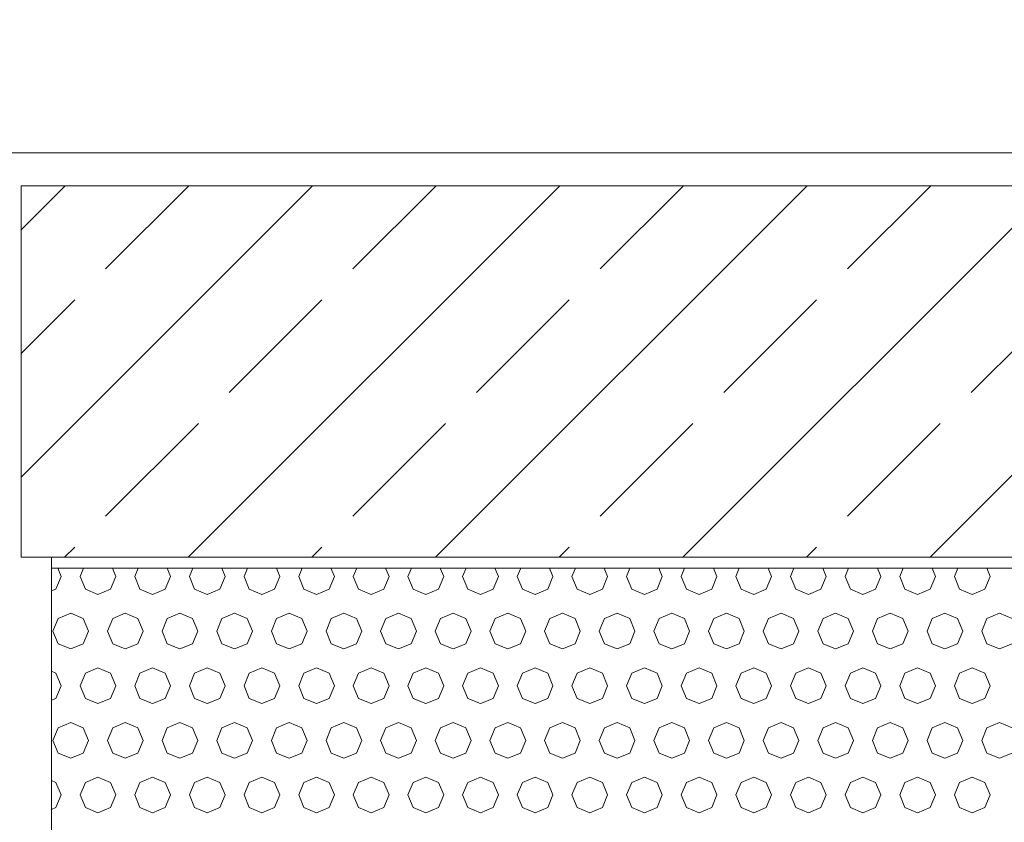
# Model space of a CAD drawing. Header units: millimetres. Extents: x 52659 to 1698020, y -10054 to 104697.
# Tile 228 of 256: x 209513 to 210414, y 10765 to 11500. Entities that reach past the tile are written whole.
import ezdxf

# ---------------------------------------------------------------- set-up
doc = ezdxf.new("R2010")
doc.units = ezdxf.units.MM
doc.header["$MEASUREMENT"] = 0
for name, color, linetype in [('02-04 BRISES SOLEIL FONCEES', 7, 'Continuous'), ('02-04 CASSETTES FONCEES', 7, 'Continuous'), ('02-04 Mur.Construction', 7, 'Continuous'), ('05-02 Cotation 200ème 100ème.Cotations', 7, 'Continuous'), ('Fenêtres ARCHICAD', 7, 'Continuous')]:
    doc.layers.add(name, color=color, linetype=linetype)
doc.styles.add('STYLE_GENERE_3', font='ARIALN.TTF')
doc.dimstyles.new('STYLE_GENERE__1', dxfattribs={"dimtxt": 200, "dimasz": 95, "dimexe": 0.18, "dimexo": 100, "dimgap": 0, "dimtad": 0, "dimlfac": 0.001, "dimzin": 0, "dimdsep": 46, "dimtxsty": 'STYLE_GENERE_3', "dimblk": 'ARROWHEAD_6', "dimblk1": 'ARROWHEAD_6', "dimblk2": 'ARROWHEAD_6', "dimcen": 0.09, "dimclrd": 7, "dimclre": 7, "dimclrt": 7, "dimazin": 0, "dimtfac": 1, "dimtdec": 4, "dimtmove": 2, "dimatfit": 3, "dimfxl": 1, "dimtolj": 1, "dimtzin": 0, "dimarcsym": 0})
doc.dimstyles.new('STYLE_GENERE__2', dxfattribs={"dimtxt": 200, "dimasz": 95, "dimexe": 0.18, "dimexo": 100, "dimgap": 0, "dimtad": 0, "dimlfac": 0.001, "dimzin": 0, "dimdsep": 46, "dimtxsty": 'STYLE_GENERE_3', "dimblk": 'ARROWHEAD_6', "dimblk1": 'ARROWHEAD_6', "dimblk2": 'ARROWHEAD_6', "dimcen": 0.09, "dimclrd": 7, "dimclre": 7, "dimclrt": 7, "dimazin": 0, "dimtfac": 1, "dimtdec": 4, "dimtmove": 0, "dimatfit": 3, "dimfxl": 1, "dimtolj": 1, "dimtzin": 0, "dimarcsym": 0})

# ---------------------------------------------------------------- blocks, each defined once
blk = doc.blocks.new('Élément de coupe_195_1', base_point=(131932.67, 5158.07))
at = {"layer": 'Fenêtres ARCHICAD', "color": 7, "linetype": 'Continuous', "lineweight": 9}
blk.add_line((209542.68, 9758.07), (209542.68, 11008.07), dxfattribs=at)
blk = doc.blocks.new('Élément de coupe_235_1', base_point=(131932.67, 5158.07))
at = {"layer": '02-04 Mur.Construction', "color": 7, "linetype": 'Continuous', "lineweight": 9}
blk.add_line((220579, 11378.07), (162692.67, 11378.07), dxfattribs=at)
blk = doc.blocks.new('*X358', base_point=(131932.67, 5158.07))
at = {"layer": '02-04 BRISES SOLEIL FONCEES', "color": 7, "linetype": 'Continuous', "lineweight": 5}
for p, q in [((209551.45, 10990.46), (209548.3, 10998.07)), ((209571.9, 10998.07), (209568.75, 10990.46)), ((209601.45, 10990.46), (209598.3, 10998.07)), ((209621.9, 10998.07), (209618.75, 10990.46)), ((209651.45, 10990.46), (209648.3, 10998.07)), ((209671.9, 10998.07), (209668.75, 10990.46)), ((209701.45, 10990.46), (209698.3, 10998.07)), ((209721.9, 10998.07), (209718.75, 10990.46)), ((209751.45, 10990.46), (209748.3, 10998.07)), ((209771.9, 10998.07), (209768.75, 10990.46)), ((209801.45, 10990.46), (209798.3, 10998.07)), ((209821.9, 10998.07), (209818.75, 10990.46)), ((209851.45, 10990.46), (209848.3, 10998.07)), ((209871.9, 10998.07), (209868.75, 10990.46)), ((209901.45, 10990.46), (209898.3, 10998.07)), ((209921.9, 10998.07), (209918.75, 10990.46)), ((209951.45, 10990.46), (209948.3, 10998.07)), ((209971.9, 10998.07), (209968.75, 10990.46)), ((210001.45, 10990.46), (209998.3, 10998.07)), ((210021.9, 10998.07), (210018.75, 10990.46)), ((210051.45, 10990.46), (210048.3, 10998.07)), ((210071.9, 10998.07), (210068.75, 10990.46)), ((210101.45, 10990.46), (210098.3, 10998.07)), ((210121.9, 10998.07), (210118.75, 10990.46)), ((210151.45, 10990.46), (210148.3, 10998.07)), ((210171.9, 10998.07), (210168.75, 10990.46)), ((210201.45, 10990.46), (210198.3, 10998.07)), ((210221.9, 10998.07), (210218.75, 10990.46)), ((210251.45, 10990.46), (210248.3, 10998.07)), ((210271.9, 10998.07), (210268.75, 10990.46)), ((210301.45, 10990.46), (210298.3, 10998.07)), ((210321.9, 10998.07), (210318.75, 10990.46)), ((210351.45, 10990.46), (210348.3, 10998.07)), ((210371.9, 10998.07), (210368.75, 10990.46)), ((210401.45, 10990.46), (210398.3, 10998.07)), ((209546.66, 10978.89), (209551.45, 10990.46)), ((209568.75, 10990.46), (209573.54, 10978.89)), ((209596.66, 10978.89), (209601.45, 10990.46)), ((209618.75, 10990.46), (209623.54, 10978.89)), ((209646.66, 10978.89), (209651.45, 10990.46)), ((209668.75, 10990.46), (209673.54, 10978.89)), ((209696.66, 10978.89), (209701.45, 10990.46)), ((209718.75, 10990.46), (209723.54, 10978.89)), ((209746.66, 10978.89), (209751.45, 10990.46)), ((209768.75, 10990.46), (209773.54, 10978.89)), ((209796.66, 10978.89), (209801.45, 10990.46)), ((209818.75, 10990.46), (209823.54, 10978.89)), ((209846.66, 10978.89), (209851.45, 10990.46)), ((209868.75, 10990.46), (209873.54, 10978.89)), ((209896.66, 10978.89), (209901.45, 10990.46)), ((209918.75, 10990.46), (209923.54, 10978.89)), ((209946.66, 10978.89), (209951.45, 10990.46)), ((209968.75, 10990.46), (209973.54, 10978.89)), ((209996.66, 10978.89), (210001.45, 10990.46)), ((210018.75, 10990.46), (210023.54, 10978.89)), ((210046.66, 10978.89), (210051.45, 10990.46)), ((210068.75, 10990.46), (210073.54, 10978.89)), ((210096.66, 10978.89), (210101.45, 10990.46)), ((210118.75, 10990.46), (210123.54, 10978.89)), ((210146.66, 10978.89), (210151.45, 10990.46)), ((210168.75, 10990.46), (210173.54, 10978.89)), ((210196.66, 10978.89), (210201.45, 10990.46)), ((210218.75, 10990.46), (210223.54, 10978.89)), ((210246.66, 10978.89), (210251.45, 10990.46)), ((210268.75, 10990.46), (210273.54, 10978.89)), ((210296.66, 10978.89), (210301.45, 10990.46)), ((210318.75, 10990.46), (210323.54, 10978.89)), ((210346.66, 10978.89), (210351.45, 10990.46)), ((210368.75, 10990.46), (210373.54, 10978.89)), ((210396.66, 10978.89), (210401.45, 10990.46)), ((209542.68, 10977.24), (209546.66, 10978.89)), ((209573.54, 10978.89), (209585.1, 10974.1)), ((209585.1, 10974.1), (209596.66, 10978.89)), ((209623.54, 10978.89), (209635.1, 10974.1)), ((209635.1, 10974.1), (209646.66, 10978.89)), ((209673.54, 10978.89), (209685.1, 10974.1)), ((209685.1, 10974.1), (209696.66, 10978.89)), ((209723.54, 10978.89), (209735.1, 10974.1)), ((209735.1, 10974.1), (209746.66, 10978.89)), ((209773.54, 10978.89), (209785.1, 10974.1)), ((209785.1, 10974.1), (209796.66, 10978.89)), ((209823.54, 10978.89), (209835.1, 10974.1)), ((209835.1, 10974.1), (209846.66, 10978.89)), ((209873.54, 10978.89), (209885.1, 10974.1)), ((209885.1, 10974.1), (209896.66, 10978.89)), ((209923.54, 10978.89), (209935.1, 10974.1)), ((209935.1, 10974.1), (209946.66, 10978.89)), ((209973.54, 10978.89), (209985.1, 10974.1)), ((209985.1, 10974.1), (209996.66, 10978.89)), ((210023.54, 10978.89), (210035.1, 10974.1)), ((210035.1, 10974.1), (210046.66, 10978.89)), ((210073.54, 10978.89), (210085.1, 10974.1)), ((210085.1, 10974.1), (210096.66, 10978.89)), ((210123.54, 10978.89), (210135.1, 10974.1)), ((210135.1, 10974.1), (210146.66, 10978.89)), ((210173.54, 10978.89), (210185.1, 10974.1)), ((210185.1, 10974.1), (210196.66, 10978.89)), ((210223.54, 10978.89), (210235.1, 10974.1)), ((210235.1, 10974.1), (210246.66, 10978.89)), ((210273.54, 10978.89), (210285.1, 10974.1)), ((210285.1, 10974.1), (210296.66, 10978.89)), ((210323.54, 10978.89), (210335.1, 10974.1)), ((210335.1, 10974.1), (210346.66, 10978.89)), ((210373.54, 10978.89), (210385.1, 10974.1)), ((210385.1, 10974.1), (210396.66, 10978.89)), ((209560.1, 10956.81), (209548.54, 10952.02)), ((209571.66, 10952.02), (209560.1, 10956.81)), ((209610.1, 10956.81), (209598.54, 10952.02)), ((209621.66, 10952.02), (209610.1, 10956.81)), ((209660.1, 10956.81), (209648.54, 10952.02)), ((209671.66, 10952.02), (209660.1, 10956.81)), ((209710.1, 10956.81), (209698.54, 10952.02)), ((209721.66, 10952.02), (209710.1, 10956.81)), ((209760.1, 10956.81), (209748.54, 10952.02)), ((209771.66, 10952.02), (209760.1, 10956.81)), ((209810.1, 10956.81), (209798.54, 10952.02)), ((209821.66, 10952.02), (209810.1, 10956.81)), ((209860.1, 10956.81), (209848.54, 10952.02)), ((209871.66, 10952.02), (209860.1, 10956.81)), ((209910.1, 10956.81), (209898.54, 10952.02)), ((209921.66, 10952.02), (209910.1, 10956.81)), ((209960.1, 10956.81), (209948.54, 10952.02)), ((209971.66, 10952.02), (209960.1, 10956.81)), ((210010.1, 10956.81), (209998.54, 10952.02)), ((210021.66, 10952.02), (210010.1, 10956.81)), ((210060.1, 10956.81), (210048.54, 10952.02)), ((210071.66, 10952.02), (210060.1, 10956.81)), ((210110.1, 10956.81), (210098.54, 10952.02)), ((210121.66, 10952.02), (210110.1, 10956.81)), ((210160.1, 10956.81), (210148.54, 10952.02)), ((210171.66, 10952.02), (210160.1, 10956.81)), ((210210.1, 10956.81), (210198.54, 10952.02)), ((210221.66, 10952.02), (210210.1, 10956.81)), ((210260.1, 10956.81), (210248.54, 10952.02)), ((210271.66, 10952.02), (210260.1, 10956.81)), ((210310.1, 10956.81), (210298.54, 10952.02)), ((210321.66, 10952.02), (210310.1, 10956.81)), ((210360.1, 10956.81), (210348.54, 10952.02)), ((210371.66, 10952.02), (210360.1, 10956.81)), ((210410.1, 10956.81), (210398.54, 10952.02)), ((210421.66, 10952.02), (210410.1, 10956.81)), ((209548.54, 10952.02), (209543.75, 10940.46)), ((209576.45, 10940.46), (209571.66, 10952.02)), ((209598.54, 10952.02), (209593.75, 10940.46)), ((209626.45, 10940.46), (209621.66, 10952.02)), ((209648.54, 10952.02), (209643.75, 10940.46)), ((209676.45, 10940.46), (209671.66, 10952.02)), ((209698.54, 10952.02), (209693.75, 10940.46)), ((209726.45, 10940.46), (209721.66, 10952.02)), ((209748.54, 10952.02), (209743.75, 10940.46)), ((209776.45, 10940.46), (209771.66, 10952.02)), ((209798.54, 10952.02), (209793.75, 10940.46)), ((209826.45, 10940.46), (209821.66, 10952.02)), ((209848.54, 10952.02), (209843.75, 10940.46)), ((209876.45, 10940.46), (209871.66, 10952.02)), ((209898.54, 10952.02), (209893.75, 10940.46)), ((209926.45, 10940.46), (209921.66, 10952.02)), ((209948.54, 10952.02), (209943.75, 10940.46)), ((209976.45, 10940.46), (209971.66, 10952.02)), ((209998.54, 10952.02), (209993.75, 10940.46)), ((210026.45, 10940.46), (210021.66, 10952.02)), ((210048.54, 10952.02), (210043.75, 10940.46)), ((210076.45, 10940.46), (210071.66, 10952.02)), ((210098.54, 10952.02), (210093.75, 10940.46)), ((210126.45, 10940.46), (210121.66, 10952.02)), ((210148.54, 10952.02), (210143.75, 10940.46)), ((210176.45, 10940.46), (210171.66, 10952.02)), ((210198.54, 10952.02), (210193.75, 10940.46)), ((210226.45, 10940.46), (210221.66, 10952.02)), ((210248.54, 10952.02), (210243.75, 10940.46)), ((210276.45, 10940.46), (210271.66, 10952.02)), ((210298.54, 10952.02), (210293.75, 10940.46)), ((210326.45, 10940.46), (210321.66, 10952.02)), ((210348.54, 10952.02), (210343.75, 10940.46)), ((210376.45, 10940.46), (210371.66, 10952.02)), ((210398.54, 10952.02), (210393.75, 10940.46)), ((209543.75, 10940.46), (209548.54, 10928.89)), ((209571.66, 10928.89), (209576.45, 10940.46)), ((209593.75, 10940.46), (209598.54, 10928.89)), ((209621.66, 10928.89), (209626.45, 10940.46)), ((209643.75, 10940.46), (209648.54, 10928.89)), ((209671.66, 10928.89), (209676.45, 10940.46)), ((209693.75, 10940.46), (209698.54, 10928.89)), ((209721.66, 10928.89), (209726.45, 10940.46)), ((209743.75, 10940.46), (209748.54, 10928.89)), ((209771.66, 10928.89), (209776.45, 10940.46)), ((209793.75, 10940.46), (209798.54, 10928.89)), ((209821.66, 10928.89), (209826.45, 10940.46)), ((209843.75, 10940.46), (209848.54, 10928.89)), ((209871.66, 10928.89), (209876.45, 10940.46)), ((209893.75, 10940.46), (209898.54, 10928.89)), ((209921.66, 10928.89), (209926.45, 10940.46)), ((209943.75, 10940.46), (209948.54, 10928.89)), ((209971.66, 10928.89), (209976.45, 10940.46)), ((209993.75, 10940.46), (209998.54, 10928.89)), ((210021.66, 10928.89), (210026.45, 10940.46)), ((210043.75, 10940.46), (210048.54, 10928.89)), ((210071.66, 10928.89), (210076.45, 10940.46)), ((210093.75, 10940.46), (210098.54, 10928.89)), ((210121.66, 10928.89), (210126.45, 10940.46)), ((210143.75, 10940.46), (210148.54, 10928.89)), ((210171.66, 10928.89), (210176.45, 10940.46)), ((210193.75, 10940.46), (210198.54, 10928.89)), ((210221.66, 10928.89), (210226.45, 10940.46)), ((210243.75, 10940.46), (210248.54, 10928.89)), ((210271.66, 10928.89), (210276.45, 10940.46)), ((210293.75, 10940.46), (210298.54, 10928.89)), ((210321.66, 10928.89), (210326.45, 10940.46)), ((210343.75, 10940.46), (210348.54, 10928.89)), ((210371.66, 10928.89), (210376.45, 10940.46)), ((210393.75, 10940.46), (210398.54, 10928.89)), ((209548.54, 10928.89), (209560.1, 10924.1)), ((209560.1, 10924.1), (209571.66, 10928.89)), ((209598.54, 10928.89), (209610.1, 10924.1)), ((209610.1, 10924.1), (209621.66, 10928.89)), ((209648.54, 10928.89), (209660.1, 10924.1)), ((209660.1, 10924.1), (209671.66, 10928.89)), ((209698.54, 10928.89), (209710.1, 10924.1)), ((209710.1, 10924.1), (209721.66, 10928.89)), ((209748.54, 10928.89), (209760.1, 10924.1)), ((209760.1, 10924.1), (209771.66, 10928.89)), ((209798.54, 10928.89), (209810.1, 10924.1)), ((209810.1, 10924.1), (209821.66, 10928.89)), ((209848.54, 10928.89), (209860.1, 10924.1)), ((209860.1, 10924.1), (209871.66, 10928.89)), ((209898.54, 10928.89), (209910.1, 10924.1)), ((209910.1, 10924.1), (209921.66, 10928.89)), ((209948.54, 10928.89), (209960.1, 10924.1)), ((209960.1, 10924.1), (209971.66, 10928.89)), ((209998.54, 10928.89), (210010.1, 10924.1)), ((210010.1, 10924.1), (210021.66, 10928.89)), ((210048.54, 10928.89), (210060.1, 10924.1)), ((210060.1, 10924.1), (210071.66, 10928.89)), ((210098.54, 10928.89), (210110.1, 10924.1)), ((210110.1, 10924.1), (210121.66, 10928.89)), ((210148.54, 10928.89), (210160.1, 10924.1)), ((210160.1, 10924.1), (210171.66, 10928.89)), ((210198.54, 10928.89), (210210.1, 10924.1)), ((210210.1, 10924.1), (210221.66, 10928.89)), ((210248.54, 10928.89), (210260.1, 10924.1)), ((210260.1, 10924.1), (210271.66, 10928.89)), ((210298.54, 10928.89), (210310.1, 10924.1)), ((210310.1, 10924.1), (210321.66, 10928.89)), ((210348.54, 10928.89), (210360.1, 10924.1)), ((210360.1, 10924.1), (210371.66, 10928.89)), ((210398.54, 10928.89), (210410.1, 10924.1)), ((210410.1, 10924.1), (210421.66, 10928.89)), ((209546.66, 10902.02), (209542.68, 10903.67)), ((209551.45, 10890.46), (209546.66, 10902.02)), ((209573.54, 10902.02), (209568.75, 10890.46)), ((209585.1, 10906.81), (209573.54, 10902.02)), ((209596.66, 10902.02), (209585.1, 10906.81)), ((209601.45, 10890.46), (209596.66, 10902.02)), ((209623.54, 10902.02), (209618.75, 10890.46)), ((209635.1, 10906.81), (209623.54, 10902.02)), ((209646.66, 10902.02), (209635.1, 10906.81)), ((209651.45, 10890.46), (209646.66, 10902.02)), ((209673.54, 10902.02), (209668.75, 10890.46)), ((209685.1, 10906.81), (209673.54, 10902.02)), ((209696.66, 10902.02), (209685.1, 10906.81)), ((209701.45, 10890.46), (209696.66, 10902.02)), ((209723.54, 10902.02), (209718.75, 10890.46)), ((209735.1, 10906.81), (209723.54, 10902.02)), ((209746.66, 10902.02), (209735.1, 10906.81)), ((209751.45, 10890.46), (209746.66, 10902.02)), ((209773.54, 10902.02), (209768.75, 10890.46)), ((209785.1, 10906.81), (209773.54, 10902.02)), ((209796.66, 10902.02), (209785.1, 10906.81)), ((209801.45, 10890.46), (209796.66, 10902.02)), ((209823.54, 10902.02), (209818.75, 10890.46)), ((209835.1, 10906.81), (209823.54, 10902.02)), ((209846.66, 10902.02), (209835.1, 10906.81)), ((209851.45, 10890.46), (209846.66, 10902.02)), ((209873.54, 10902.02), (209868.75, 10890.46)), ((209885.1, 10906.81), (209873.54, 10902.02)), ((209896.66, 10902.02), (209885.1, 10906.81)), ((209901.45, 10890.46), (209896.66, 10902.02)), ((209923.54, 10902.02), (209918.75, 10890.46)), ((209935.1, 10906.81), (209923.54, 10902.02)), ((209946.66, 10902.02), (209935.1, 10906.81)), ((209951.45, 10890.46), (209946.66, 10902.02)), ((209973.54, 10902.02), (209968.75, 10890.46)), ((209985.1, 10906.81), (209973.54, 10902.02)), ((209996.66, 10902.02), (209985.1, 10906.81)), ((210001.45, 10890.46), (209996.66, 10902.02)), ((210023.54, 10902.02), (210018.75, 10890.46)), ((210035.1, 10906.81), (210023.54, 10902.02)), ((210046.66, 10902.02), (210035.1, 10906.81)), ((210051.45, 10890.46), (210046.66, 10902.02)), ((210073.54, 10902.02), (210068.75, 10890.46)), ((210085.1, 10906.81), (210073.54, 10902.02)), ((210096.66, 10902.02), (210085.1, 10906.81)), ((210101.45, 10890.46), (210096.66, 10902.02)), ((210123.54, 10902.02), (210118.75, 10890.46)), ((210135.1, 10906.81), (210123.54, 10902.02)), ((210146.66, 10902.02), (210135.1, 10906.81)), ((210151.45, 10890.46), (210146.66, 10902.02)), ((210173.54, 10902.02), (210168.75, 10890.46)), ((210185.1, 10906.81), (210173.54, 10902.02)), ((210196.66, 10902.02), (210185.1, 10906.81)), ((210201.45, 10890.46), (210196.66, 10902.02)), ((210223.54, 10902.02), (210218.75, 10890.46)), ((210235.1, 10906.81), (210223.54, 10902.02)), ((210246.66, 10902.02), (210235.1, 10906.81)), ((210251.45, 10890.46), (210246.66, 10902.02)), ((210273.54, 10902.02), (210268.75, 10890.46)), ((210285.1, 10906.81), (210273.54, 10902.02)), ((210296.66, 10902.02), (210285.1, 10906.81)), ((210301.45, 10890.46), (210296.66, 10902.02)), ((210323.54, 10902.02), (210318.75, 10890.46)), ((210335.1, 10906.81), (210323.54, 10902.02)), ((210346.66, 10902.02), (210335.1, 10906.81)), ((210351.45, 10890.46), (210346.66, 10902.02)), ((210373.54, 10902.02), (210368.75, 10890.46)), ((210385.1, 10906.81), (210373.54, 10902.02)), ((210396.66, 10902.02), (210385.1, 10906.81)), ((210401.45, 10890.46), (210396.66, 10902.02)), ((209546.66, 10878.89), (209551.45, 10890.46)), ((209568.75, 10890.46), (209573.54, 10878.89)), ((209596.66, 10878.89), (209601.45, 10890.46)), ((209618.75, 10890.46), (209623.54, 10878.89)), ((209646.66, 10878.89), (209651.45, 10890.46)), ((209668.75, 10890.46), (209673.54, 10878.89)), ((209696.66, 10878.89), (209701.45, 10890.46)), ((209718.75, 10890.46), (209723.54, 10878.89)), ((209746.66, 10878.89), (209751.45, 10890.46)), ((209768.75, 10890.46), (209773.54, 10878.89)), ((209796.66, 10878.89), (209801.45, 10890.46)), ((209818.75, 10890.46), (209823.54, 10878.89)), ((209846.66, 10878.89), (209851.45, 10890.46)), ((209868.75, 10890.46), (209873.54, 10878.89)), ((209896.66, 10878.89), (209901.45, 10890.46)), ((209918.75, 10890.46), (209923.54, 10878.89)), ((209946.66, 10878.89), (209951.45, 10890.46)), ((209968.75, 10890.46), (209973.54, 10878.89)), ((209996.66, 10878.89), (210001.45, 10890.46)), ((210018.75, 10890.46), (210023.54, 10878.89)), ((210046.66, 10878.89), (210051.45, 10890.46)), ((210068.75, 10890.46), (210073.54, 10878.89)), ((210096.66, 10878.89), (210101.45, 10890.46)), ((210118.75, 10890.46), (210123.54, 10878.89)), ((210146.66, 10878.89), (210151.45, 10890.46)), ((210168.75, 10890.46), (210173.54, 10878.89)), ((210196.66, 10878.89), (210201.45, 10890.46)), ((210218.75, 10890.46), (210223.54, 10878.89)), ((210246.66, 10878.89), (210251.45, 10890.46)), ((210268.75, 10890.46), (210273.54, 10878.89)), ((210296.66, 10878.89), (210301.45, 10890.46)), ((210318.75, 10890.46), (210323.54, 10878.89)), ((210346.66, 10878.89), (210351.45, 10890.46)), ((210368.75, 10890.46), (210373.54, 10878.89)), ((210396.66, 10878.89), (210401.45, 10890.46)), ((209542.68, 10877.24), (209546.66, 10878.89)), ((209573.54, 10878.89), (209585.1, 10874.1)), ((209585.1, 10874.1), (209596.66, 10878.89)), ((209623.54, 10878.89), (209635.1, 10874.1)), ((209635.1, 10874.1), (209646.66, 10878.89)), ((209673.54, 10878.89), (209685.1, 10874.1)), ((209685.1, 10874.1), (209696.66, 10878.89)), ((209723.54, 10878.89), (209735.1, 10874.1)), ((209735.1, 10874.1), (209746.66, 10878.89)), ((209773.54, 10878.89), (209785.1, 10874.1)), ((209785.1, 10874.1), (209796.66, 10878.89)), ((209823.54, 10878.89), (209835.1, 10874.1)), ((209835.1, 10874.1), (209846.66, 10878.89)), ((209873.54, 10878.89), (209885.1, 10874.1)), ((209885.1, 10874.1), (209896.66, 10878.89)), ((209923.54, 10878.89), (209935.1, 10874.1)), ((209935.1, 10874.1), (209946.66, 10878.89)), ((209973.54, 10878.89), (209985.1, 10874.1)), ((209985.1, 10874.1), (209996.66, 10878.89)), ((210023.54, 10878.89), (210035.1, 10874.1)), ((210035.1, 10874.1), (210046.66, 10878.89)), ((210073.54, 10878.89), (210085.1, 10874.1)), ((210085.1, 10874.1), (210096.66, 10878.89)), ((210123.54, 10878.89), (210135.1, 10874.1)), ((210135.1, 10874.1), (210146.66, 10878.89)), ((210173.54, 10878.89), (210185.1, 10874.1)), ((210185.1, 10874.1), (210196.66, 10878.89)), ((210223.54, 10878.89), (210235.1, 10874.1)), ((210235.1, 10874.1), (210246.66, 10878.89)), ((210273.54, 10878.89), (210285.1, 10874.1)), ((210285.1, 10874.1), (210296.66, 10878.89)), ((210323.54, 10878.89), (210335.1, 10874.1)), ((210335.1, 10874.1), (210346.66, 10878.89)), ((210373.54, 10878.89), (210385.1, 10874.1)), ((210385.1, 10874.1), (210396.66, 10878.89)), ((209560.1, 10856.81), (209548.54, 10852.02)), ((209571.66, 10852.02), (209560.1, 10856.81)), ((209610.1, 10856.81), (209598.54, 10852.02)), ((209621.66, 10852.02), (209610.1, 10856.81)), ((209660.1, 10856.81), (209648.54, 10852.02)), ((209671.66, 10852.02), (209660.1, 10856.81)), ((209710.1, 10856.81), (209698.54, 10852.02)), ((209721.66, 10852.02), (209710.1, 10856.81)), ((209760.1, 10856.81), (209748.54, 10852.02)), ((209771.66, 10852.02), (209760.1, 10856.81)), ((209810.1, 10856.81), (209798.54, 10852.02)), ((209821.66, 10852.02), (209810.1, 10856.81)), ((209860.1, 10856.81), (209848.54, 10852.02)), ((209871.66, 10852.02), (209860.1, 10856.81)), ((209910.1, 10856.81), (209898.54, 10852.02)), ((209921.66, 10852.02), (209910.1, 10856.81)), ((209960.1, 10856.81), (209948.54, 10852.02)), ((209971.66, 10852.02), (209960.1, 10856.81)), ((210010.1, 10856.81), (209998.54, 10852.02)), ((210021.66, 10852.02), (210010.1, 10856.81)), ((210060.1, 10856.81), (210048.54, 10852.02)), ((210071.66, 10852.02), (210060.1, 10856.81)), ((210110.1, 10856.81), (210098.54, 10852.02)), ((210121.66, 10852.02), (210110.1, 10856.81)), ((210160.1, 10856.81), (210148.54, 10852.02)), ((210171.66, 10852.02), (210160.1, 10856.81)), ((210210.1, 10856.81), (210198.54, 10852.02)), ((210221.66, 10852.02), (210210.1, 10856.81)), ((210260.1, 10856.81), (210248.54, 10852.02)), ((210271.66, 10852.02), (210260.1, 10856.81)), ((210310.1, 10856.81), (210298.54, 10852.02)), ((210321.66, 10852.02), (210310.1, 10856.81)), ((210360.1, 10856.81), (210348.54, 10852.02)), ((210371.66, 10852.02), (210360.1, 10856.81)), ((210410.1, 10856.81), (210398.54, 10852.02)), ((210421.66, 10852.02), (210410.1, 10856.81)), ((209548.54, 10852.02), (209543.75, 10840.46)), ((209576.45, 10840.46), (209571.66, 10852.02)), ((209598.54, 10852.02), (209593.75, 10840.46)), ((209626.45, 10840.46), (209621.66, 10852.02)), ((209648.54, 10852.02), (209643.75, 10840.46)), ((209676.45, 10840.46), (209671.66, 10852.02)), ((209698.54, 10852.02), (209693.75, 10840.46)), ((209726.45, 10840.46), (209721.66, 10852.02)), ((209748.54, 10852.02), (209743.75, 10840.46)), ((209776.45, 10840.46), (209771.66, 10852.02)), ((209798.54, 10852.02), (209793.75, 10840.46)), ((209826.45, 10840.46), (209821.66, 10852.02)), ((209848.54, 10852.02), (209843.75, 10840.46)), ((209876.45, 10840.46), (209871.66, 10852.02)), ((209898.54, 10852.02), (209893.75, 10840.46)), ((209926.45, 10840.46), (209921.66, 10852.02)), ((209948.54, 10852.02), (209943.75, 10840.46)), ((209976.45, 10840.46), (209971.66, 10852.02)), ((209998.54, 10852.02), (209993.75, 10840.46)), ((210026.45, 10840.46), (210021.66, 10852.02)), ((210048.54, 10852.02), (210043.75, 10840.46)), ((210076.45, 10840.46), (210071.66, 10852.02)), ((210098.54, 10852.02), (210093.75, 10840.46)), ((210126.45, 10840.46), (210121.66, 10852.02)), ((210148.54, 10852.02), (210143.75, 10840.46)), ((210176.45, 10840.46), (210171.66, 10852.02)), ((210198.54, 10852.02), (210193.75, 10840.46)), ((210226.45, 10840.46), (210221.66, 10852.02)), ((210248.54, 10852.02), (210243.75, 10840.46)), ((210276.45, 10840.46), (210271.66, 10852.02)), ((210298.54, 10852.02), (210293.75, 10840.46)), ((210326.45, 10840.46), (210321.66, 10852.02)), ((210348.54, 10852.02), (210343.75, 10840.46)), ((210376.45, 10840.46), (210371.66, 10852.02)), ((210398.54, 10852.02), (210393.75, 10840.46)), ((209543.75, 10840.46), (209548.54, 10828.89)), ((209571.66, 10828.89), (209576.45, 10840.46)), ((209593.75, 10840.46), (209598.54, 10828.89)), ((209621.66, 10828.89), (209626.45, 10840.46)), ((209643.75, 10840.46), (209648.54, 10828.89)), ((209671.66, 10828.89), (209676.45, 10840.46)), ((209693.75, 10840.46), (209698.54, 10828.89)), ((209721.66, 10828.89), (209726.45, 10840.46)), ((209743.75, 10840.46), (209748.54, 10828.89)), ((209771.66, 10828.89), (209776.45, 10840.46)), ((209793.75, 10840.46), (209798.54, 10828.89)), ((209821.66, 10828.89), (209826.45, 10840.46)), ((209843.75, 10840.46), (209848.54, 10828.89)), ((209871.66, 10828.89), (209876.45, 10840.46)), ((209893.75, 10840.46), (209898.54, 10828.89)), ((209921.66, 10828.89), (209926.45, 10840.46)), ((209943.75, 10840.46), (209948.54, 10828.89)), ((209971.66, 10828.89), (209976.45, 10840.46)), ((209993.75, 10840.46), (209998.54, 10828.89)), ((210021.66, 10828.89), (210026.45, 10840.46)), ((210043.75, 10840.46), (210048.54, 10828.89)), ((210071.66, 10828.89), (210076.45, 10840.46)), ((210093.75, 10840.46), (210098.54, 10828.89)), ((210121.66, 10828.89), (210126.45, 10840.46)), ((210143.75, 10840.46), (210148.54, 10828.89)), ((210171.66, 10828.89), (210176.45, 10840.46)), ((210193.75, 10840.46), (210198.54, 10828.89)), ((210221.66, 10828.89), (210226.45, 10840.46)), ((210243.75, 10840.46), (210248.54, 10828.89)), ((210271.66, 10828.89), (210276.45, 10840.46)), ((210293.75, 10840.46), (210298.54, 10828.89)), ((210321.66, 10828.89), (210326.45, 10840.46)), ((210343.75, 10840.46), (210348.54, 10828.89)), ((210371.66, 10828.89), (210376.45, 10840.46)), ((210393.75, 10840.46), (210398.54, 10828.89)), ((209548.54, 10828.89), (209560.1, 10824.1)), ((209560.1, 10824.1), (209571.66, 10828.89)), ((209598.54, 10828.89), (209610.1, 10824.1)), ((209610.1, 10824.1), (209621.66, 10828.89)), ((209648.54, 10828.89), (209660.1, 10824.1)), ((209660.1, 10824.1), (209671.66, 10828.89)), ((209698.54, 10828.89), (209710.1, 10824.1)), ((209710.1, 10824.1), (209721.66, 10828.89)), ((209748.54, 10828.89), (209760.1, 10824.1)), ((209760.1, 10824.1), (209771.66, 10828.89)), ((209798.54, 10828.89), (209810.1, 10824.1)), ((209810.1, 10824.1), (209821.66, 10828.89)), ((209848.54, 10828.89), (209860.1, 10824.1)), ((209860.1, 10824.1), (209871.66, 10828.89)), ((209898.54, 10828.89), (209910.1, 10824.1)), ((209910.1, 10824.1), (209921.66, 10828.89)), ((209948.54, 10828.89), (209960.1, 10824.1)), ((209960.1, 10824.1), (209971.66, 10828.89)), ((209998.54, 10828.89), (210010.1, 10824.1)), ((210010.1, 10824.1), (210021.66, 10828.89)), ((210048.54, 10828.89), (210060.1, 10824.1)), ((210060.1, 10824.1), (210071.66, 10828.89)), ((210098.54, 10828.89), (210110.1, 10824.1)), ((210110.1, 10824.1), (210121.66, 10828.89)), ((210148.54, 10828.89), (210160.1, 10824.1)), ((210160.1, 10824.1), (210171.66, 10828.89)), ((210198.54, 10828.89), (210210.1, 10824.1)), ((210210.1, 10824.1), (210221.66, 10828.89)), ((210248.54, 10828.89), (210260.1, 10824.1)), ((210260.1, 10824.1), (210271.66, 10828.89)), ((210298.54, 10828.89), (210310.1, 10824.1)), ((210310.1, 10824.1), (210321.66, 10828.89)), ((210348.54, 10828.89), (210360.1, 10824.1)), ((210360.1, 10824.1), (210371.66, 10828.89)), ((210398.54, 10828.89), (210410.1, 10824.1)), ((210410.1, 10824.1), (210421.66, 10828.89)), ((209546.66, 10802.02), (209542.68, 10803.67)), ((209585.1, 10806.81), (209573.54, 10802.02)), ((209596.66, 10802.02), (209585.1, 10806.81)), ((209635.1, 10806.81), (209623.54, 10802.02)), ((209646.66, 10802.02), (209635.1, 10806.81)), ((209685.1, 10806.81), (209673.54, 10802.02)), ((209696.66, 10802.02), (209685.1, 10806.81)), ((209735.1, 10806.81), (209723.54, 10802.02)), ((209746.66, 10802.02), (209735.1, 10806.81)), ((209785.1, 10806.81), (209773.54, 10802.02)), ((209796.66, 10802.02), (209785.1, 10806.81)), ((209835.1, 10806.81), (209823.54, 10802.02)), ((209846.66, 10802.02), (209835.1, 10806.81)), ((209885.1, 10806.81), (209873.54, 10802.02)), ((209896.66, 10802.02), (209885.1, 10806.81)), ((209935.1, 10806.81), (209923.54, 10802.02)), ((209946.66, 10802.02), (209935.1, 10806.81)), ((209985.1, 10806.81), (209973.54, 10802.02)), ((209996.66, 10802.02), (209985.1, 10806.81)), ((210035.1, 10806.81), (210023.54, 10802.02)), ((210046.66, 10802.02), (210035.1, 10806.81)), ((210085.1, 10806.81), (210073.54, 10802.02)), ((210096.66, 10802.02), (210085.1, 10806.81)), ((210135.1, 10806.81), (210123.54, 10802.02)), ((210146.66, 10802.02), (210135.1, 10806.81)), ((210185.1, 10806.81), (210173.54, 10802.02)), ((210196.66, 10802.02), (210185.1, 10806.81)), ((210235.1, 10806.81), (210223.54, 10802.02)), ((210246.66, 10802.02), (210235.1, 10806.81)), ((210285.1, 10806.81), (210273.54, 10802.02)), ((210296.66, 10802.02), (210285.1, 10806.81)), ((210335.1, 10806.81), (210323.54, 10802.02)), ((210346.66, 10802.02), (210335.1, 10806.81)), ((210385.1, 10806.81), (210373.54, 10802.02)), ((210396.66, 10802.02), (210385.1, 10806.81)), ((209551.45, 10790.46), (209546.66, 10802.02)), ((209573.54, 10802.02), (209568.75, 10790.46)), ((209601.45, 10790.46), (209596.66, 10802.02)), ((209623.54, 10802.02), (209618.75, 10790.46)), ((209651.45, 10790.46), (209646.66, 10802.02)), ((209673.54, 10802.02), (209668.75, 10790.46)), ((209701.45, 10790.46), (209696.66, 10802.02)), ((209723.54, 10802.02), (209718.75, 10790.46)), ((209751.45, 10790.46), (209746.66, 10802.02)), ((209773.54, 10802.02), (209768.75, 10790.46)), ((209801.45, 10790.46), (209796.66, 10802.02)), ((209823.54, 10802.02), (209818.75, 10790.46)), ((209851.45, 10790.46), (209846.66, 10802.02)), ((209873.54, 10802.02), (209868.75, 10790.46)), ((209901.45, 10790.46), (209896.66, 10802.02)), ((209923.54, 10802.02), (209918.75, 10790.46)), ((209951.45, 10790.46), (209946.66, 10802.02)), ((209973.54, 10802.02), (209968.75, 10790.46)), ((210001.45, 10790.46), (209996.66, 10802.02)), ((210023.54, 10802.02), (210018.75, 10790.46)), ((210051.45, 10790.46), (210046.66, 10802.02)), ((210073.54, 10802.02), (210068.75, 10790.46)), ((210101.45, 10790.46), (210096.66, 10802.02)), ((210123.54, 10802.02), (210118.75, 10790.46)), ((210151.45, 10790.46), (210146.66, 10802.02)), ((210173.54, 10802.02), (210168.75, 10790.46)), ((210201.45, 10790.46), (210196.66, 10802.02)), ((210223.54, 10802.02), (210218.75, 10790.46)), ((210251.45, 10790.46), (210246.66, 10802.02)), ((210273.54, 10802.02), (210268.75, 10790.46)), ((210301.45, 10790.46), (210296.66, 10802.02)), ((210323.54, 10802.02), (210318.75, 10790.46)), ((210351.45, 10790.46), (210346.66, 10802.02)), ((210373.54, 10802.02), (210368.75, 10790.46)), ((210401.45, 10790.46), (210396.66, 10802.02)), ((209546.66, 10778.89), (209551.45, 10790.46)), ((209568.75, 10790.46), (209573.54, 10778.89)), ((209596.66, 10778.89), (209601.45, 10790.46)), ((209618.75, 10790.46), (209623.54, 10778.89)), ((209646.66, 10778.89), (209651.45, 10790.46)), ((209668.75, 10790.46), (209673.54, 10778.89)), ((209696.66, 10778.89), (209701.45, 10790.46)), ((209718.75, 10790.46), (209723.54, 10778.89)), ((209746.66, 10778.89), (209751.45, 10790.46)), ((209768.75, 10790.46), (209773.54, 10778.89)), ((209796.66, 10778.89), (209801.45, 10790.46)), ((209818.75, 10790.46), (209823.54, 10778.89)), ((209846.66, 10778.89), (209851.45, 10790.46)), ((209868.75, 10790.46), (209873.54, 10778.89)), ((209896.66, 10778.89), (209901.45, 10790.46)), ((209918.75, 10790.46), (209923.54, 10778.89)), ((209946.66, 10778.89), (209951.45, 10790.46)), ((209968.75, 10790.46), (209973.54, 10778.89)), ((209996.66, 10778.89), (210001.45, 10790.46)), ((210018.75, 10790.46), (210023.54, 10778.89)), ((210046.66, 10778.89), (210051.45, 10790.46)), ((210068.75, 10790.46), (210073.54, 10778.89)), ((210096.66, 10778.89), (210101.45, 10790.46)), ((210118.75, 10790.46), (210123.54, 10778.89)), ((210146.66, 10778.89), (210151.45, 10790.46)), ((210168.75, 10790.46), (210173.54, 10778.89)), ((210196.66, 10778.89), (210201.45, 10790.46)), ((210218.75, 10790.46), (210223.54, 10778.89)), ((210246.66, 10778.89), (210251.45, 10790.46)), ((210268.75, 10790.46), (210273.54, 10778.89)), ((210296.66, 10778.89), (210301.45, 10790.46)), ((210318.75, 10790.46), (210323.54, 10778.89)), ((210346.66, 10778.89), (210351.45, 10790.46)), ((210368.75, 10790.46), (210373.54, 10778.89)), ((210396.66, 10778.89), (210401.45, 10790.46)), ((209542.68, 10777.24), (209546.66, 10778.89)), ((209573.54, 10778.89), (209585.1, 10774.1)), ((209585.1, 10774.1), (209596.66, 10778.89)), ((209623.54, 10778.89), (209635.1, 10774.1)), ((209635.1, 10774.1), (209646.66, 10778.89)), ((209673.54, 10778.89), (209685.1, 10774.1)), ((209685.1, 10774.1), (209696.66, 10778.89)), ((209723.54, 10778.89), (209735.1, 10774.1)), ((209735.1, 10774.1), (209746.66, 10778.89)), ((209773.54, 10778.89), (209785.1, 10774.1)), ((209785.1, 10774.1), (209796.66, 10778.89)), ((209823.54, 10778.89), (209835.1, 10774.1)), ((209835.1, 10774.1), (209846.66, 10778.89)), ((209873.54, 10778.89), (209885.1, 10774.1)), ((209885.1, 10774.1), (209896.66, 10778.89)), ((209923.54, 10778.89), (209935.1, 10774.1)), ((209935.1, 10774.1), (209946.66, 10778.89)), ((209973.54, 10778.89), (209985.1, 10774.1)), ((209985.1, 10774.1), (209996.66, 10778.89)), ((210023.54, 10778.89), (210035.1, 10774.1)), ((210035.1, 10774.1), (210046.66, 10778.89)), ((210073.54, 10778.89), (210085.1, 10774.1)), ((210085.1, 10774.1), (210096.66, 10778.89)), ((210123.54, 10778.89), (210135.1, 10774.1)), ((210135.1, 10774.1), (210146.66, 10778.89)), ((210173.54, 10778.89), (210185.1, 10774.1)), ((210185.1, 10774.1), (210196.66, 10778.89)), ((210223.54, 10778.89), (210235.1, 10774.1)), ((210235.1, 10774.1), (210246.66, 10778.89)), ((210273.54, 10778.89), (210285.1, 10774.1)), ((210285.1, 10774.1), (210296.66, 10778.89)), ((210323.54, 10778.89), (210335.1, 10774.1)), ((210335.1, 10774.1), (210346.66, 10778.89)), ((210373.54, 10778.89), (210385.1, 10774.1)), ((210385.1, 10774.1), (210396.66, 10778.89))]:
    blk.add_line(p, q, dxfattribs=at)
blk = doc.blocks.new('Élément de coupe_328_1', base_point=(131932.67, 5158.07))
at = {"layer": '02-04 BRISES SOLEIL FONCEES', "color": 7, "linetype": 'Continuous', "lineweight": 9}
blk.add_line((211300.76, 10998.07), (209542.68, 10998.07), dxfattribs=at)
at = {"layer": '02-04 BRISES SOLEIL FONCEES', "lineweight": 0}
blk.add_blockref('*X358', (131932.67, 5158.07), dxfattribs=at)
blk = doc.blocks.new('Élément de coupe_496_1', base_point=(131932.67, 5158.07))
at = {"layer": '02-04 CASSETTES FONCEES', "color": 7, "linetype": 'Continuous', "lineweight": 9}
for p, q in [((209514.67, 11081.35), (209781.39, 11348.07)), ((209514.67, 11307.63), (209555.11, 11348.07)), ((209514.67, 11348.07), (209514.67, 11008.07)), ((211300.12, 11348.07), (209514.67, 11348.07)), ((209592.08, 11271.9), (209668.25, 11348.07)), ((209667.66, 11008.07), (210007.66, 11348.07)), ((209818.35, 11271.9), (209894.52, 11348.07)), ((209893.94, 11008.07), (210233.94, 11348.07)), ((210044.63, 11271.9), (210120.8, 11348.07)), ((210120.21, 11008.07), (210460.21, 11348.07)), ((210270.9, 11271.9), (210347.07, 11348.07)), ((210346.48, 11008.07), (210686.48, 11348.07)), ((209514.67, 11194.49), (209563.79, 11243.62)), ((209705.22, 11158.76), (209790.07, 11243.62)), ((209931.49, 11158.76), (210016.34, 11243.62)), ((210157.76, 11158.76), (210242.62, 11243.62)), ((210384.04, 11158.76), (210468.89, 11243.62)), ((209592.08, 11045.63), (209676.93, 11130.48)), ((209818.35, 11045.63), (209903.21, 11130.48)), ((210044.63, 11045.63), (210129.48, 11130.48)), ((210270.9, 11045.63), (210355.75, 11130.48)), ((209554.52, 11008.07), (209563.79, 11017.34)), ((209780.8, 11008.07), (209790.07, 11017.34)), ((210007.07, 11008.07), (210016.34, 11017.34)), ((210233.35, 11008.07), (210242.62, 11017.34)), ((209514.67, 11008.07), (211300.12, 11008.07))]:
    blk.add_line(p, q, dxfattribs=at)
blk = doc.blocks.new('*D727', base_point=(131932.67, 5158.07))
at = {"layer": '05-02 Cotation 200ème 100ème.Cotations', "color": 7, "linetype": 'Continuous', "lineweight": 25, "transparency": 16777216}
for p, q in [((187874.44, 11412.6), (187974.44, 11312.6)), ((187874.44, 11203.33), (187974.44, 11103.33))]:
    blk.add_line(p, q, dxfattribs=at)
at = {"layer": '05-02 Cotation 200ème 100ème.Cotations', "color": 7, "linetype": 'Continuous', "lineweight": 13, "transparency": 16777216}
for p, q in [((188018.19, 11362.6), (187830.69, 11362.6)), ((187924.44, 11153.33), (187924.44, 11362.6)), ((188018.19, 11153.33), (187830.69, 11153.33))]:
    blk.add_line(p, q, dxfattribs=at)
blk = doc.blocks.new('ARROWHEAD_6')
at = {"color": 0, "linetype": 'Continuous', "lineweight": 0}
for p, q in [((-0.5, -0.5), (0.5, 0.5)), ((0, 0), (-1, 0))]:
    blk.add_line(p, q, dxfattribs=at)
blk = doc.blocks.new('*D728', base_point=(131932.67, 5158.07))
at = {"layer": '05-02 Cotation 200ème 100ème.Cotations', "color": 7, "linetype": 'Continuous', "lineweight": 25, "transparency": 16777216}
for p, q in [((187874.44, 13160.07), (187974.44, 13060.07)), ((187874.44, 11412.6), (187974.44, 11312.6))]:
    blk.add_line(p, q, dxfattribs=at)
at = {"layer": '05-02 Cotation 200ème 100ème.Cotations', "color": 7, "linetype": 'Continuous', "lineweight": 13, "transparency": 16777216}
for p, q in [((188018.19, 13110.07), (187830.69, 13110.07)), ((187924.44, 12485.21), (187924.44, 13110.07)), ((187924.44, 11362.6), (187924.44, 11987.46)), ((188018.19, 11362.6), (187830.69, 11362.6))]:
    blk.add_line(p, q, dxfattribs=at)
at = {"layer": '05-02 Cotation 200ème 100ème.Cotations', "color": 7, "lineweight": 9, "transparency": 16777216, "insert": (188024.44, 12012.33), "char_height": 200, "attachment_point": 7, "rotation": 90, "style": 'STYLE_GENERE_3'}
blk.add_mtext('\\A1;1,75', dxfattribs=at)
blk = doc.blocks.new('*D742', base_point=(131932.67, 5158.07))
at = {"layer": '05-02 Cotation 200ème 100ème.Cotations', "color": 7, "linetype": 'Continuous', "lineweight": 25, "transparency": 16777216}
for p, q in [((165280.71, 11058.07), (165380.71, 10958.07)), ((165280.71, 9772.86), (165380.71, 9672.86))]:
    blk.add_line(p, q, dxfattribs=at)
at = {"layer": '05-02 Cotation 200ème 100ème.Cotations', "color": 7, "linetype": 'Continuous', "lineweight": 13, "transparency": 16777216}
for p, q in [((165424.46, 11008.07), (165236.96, 11008.07)), ((165330.71, 10614.34), (165330.71, 11008.07)), ((165330.71, 9722.86), (165330.71, 10116.59)), ((165424.46, 9722.86), (165236.96, 9722.86))]:
    blk.add_line(p, q, dxfattribs=at)
at = {"layer": '05-02 Cotation 200ème 100ème.Cotations', "color": 7, "lineweight": 9, "transparency": 16777216, "char_height": 200, "attachment_point": 7, "rotation": 90, "style": 'STYLE_GENERE_3'}
for s, insert in [('\\A1;0,35', (165287.85, 10961.33)), ('\\A1;1,29', (165430.71, 10141.47))]:
    blk.add_mtext(s, dxfattribs=dict(at, insert=insert))
blk = doc.blocks.new('*D743', base_point=(131932.67, 5158.07))
at = {"layer": '05-02 Cotation 200ème 100ème.Cotations', "color": 7, "linetype": 'Continuous', "lineweight": 25, "transparency": 16777216}
for p, q in [((165280.71, 11412.6), (165380.71, 11312.6)), ((165280.71, 11058.07), (165380.71, 10958.07))]:
    blk.add_line(p, q, dxfattribs=at)
at = {"layer": '05-02 Cotation 200ème 100ème.Cotations', "color": 7, "linetype": 'Continuous', "lineweight": 13, "transparency": 16777216}
for p, q in [((165424.46, 11362.6), (165236.96, 11362.6)), ((165330.71, 11008.07), (165330.71, 11362.6)), ((165424.46, 11008.07), (165236.96, 11008.07))]:
    blk.add_line(p, q, dxfattribs=at)
blk = doc.blocks.new('*D744', base_point=(131932.67, 5158.07))
at = {"layer": '05-02 Cotation 200ème 100ème.Cotations', "color": 7, "linetype": 'Continuous', "lineweight": 25, "transparency": 16777216}
for p, q in [((165280.71, 14458.07), (165380.71, 14358.07)), ((165280.71, 11412.6), (165380.71, 11312.6))]:
    blk.add_line(p, q, dxfattribs=at)
at = {"layer": '05-02 Cotation 200ème 100ème.Cotations', "color": 7, "linetype": 'Continuous', "lineweight": 13, "transparency": 16777216}
for p, q in [((165424.46, 14408.07), (165236.96, 14408.07)), ((165330.71, 13134.21), (165330.71, 14408.07)), ((165330.71, 11362.6), (165330.71, 12636.46)), ((165424.46, 11362.6), (165236.96, 11362.6))]:
    blk.add_line(p, q, dxfattribs=at)
at = {"layer": '05-02 Cotation 200ème 100ème.Cotations', "color": 7, "lineweight": 9, "transparency": 16777216, "char_height": 200, "attachment_point": 7, "rotation": 90, "style": 'STYLE_GENERE_3'}
for s, insert in [('\\A1;0,40', (165287.85, 14381.77)), ('\\A1;3,05', (165430.71, 12661.33))]:
    blk.add_mtext(s, dxfattribs=dict(at, insert=insert))
blk = doc.blocks.new('*D762', base_point=(131932.67, 5158.07))
at = {"layer": '05-02 Cotation 200ème 100ème.Cotations', "color": 7, "linetype": 'Continuous', "lineweight": 25, "transparency": 16777216}
for p, q in [((135853.9, 11058.07), (135953.9, 10958.07)), ((135853.9, 9772.86), (135953.9, 9672.86))]:
    blk.add_line(p, q, dxfattribs=at)
at = {"layer": '05-02 Cotation 200ème 100ème.Cotations', "color": 7, "linetype": 'Continuous', "lineweight": 13, "transparency": 16777216}
for p, q in [((135997.65, 11008.07), (135810.15, 11008.07)), ((135903.9, 10614.34), (135903.9, 11008.07)), ((135903.9, 9722.86), (135903.9, 10116.59)), ((135997.65, 9722.86), (135810.15, 9722.86))]:
    blk.add_line(p, q, dxfattribs=at)
at = {"layer": '05-02 Cotation 200ème 100ème.Cotations', "color": 7, "lineweight": 9, "transparency": 16777216, "char_height": 200, "attachment_point": 7, "rotation": 90, "style": 'STYLE_GENERE_3'}
for s, insert in [('\\A1;0,35', (135861.04, 10961.33)), ('\\A1;1,29', (136003.9, 10141.47))]:
    blk.add_mtext(s, dxfattribs=dict(at, insert=insert))
blk = doc.blocks.new('*D763', base_point=(131932.67, 5158.07))
at = {"layer": '05-02 Cotation 200ème 100ème.Cotations', "color": 7, "linetype": 'Continuous', "lineweight": 25, "transparency": 16777216}
for p, q in [((135853.9, 11412.6), (135953.9, 11312.6)), ((135853.9, 11058.07), (135953.9, 10958.07))]:
    blk.add_line(p, q, dxfattribs=at)
at = {"layer": '05-02 Cotation 200ème 100ème.Cotations', "color": 7, "linetype": 'Continuous', "lineweight": 13, "transparency": 16777216}
for p, q in [((135997.65, 11362.6), (135810.15, 11362.6)), ((135903.9, 11008.07), (135903.9, 11362.6)), ((135997.65, 11008.07), (135810.15, 11008.07))]:
    blk.add_line(p, q, dxfattribs=at)
blk = doc.blocks.new('*D764', base_point=(131932.67, 5158.07))
at = {"layer": '05-02 Cotation 200ème 100ème.Cotations', "color": 7, "linetype": 'Continuous', "lineweight": 25, "transparency": 16777216}
for p, q in [((135853.9, 14458.07), (135953.9, 14358.07)), ((135853.9, 11412.6), (135953.9, 11312.6))]:
    blk.add_line(p, q, dxfattribs=at)
at = {"layer": '05-02 Cotation 200ème 100ème.Cotations', "color": 7, "linetype": 'Continuous', "lineweight": 13, "transparency": 16777216}
for p, q in [((135997.65, 14408.07), (135810.15, 14408.07)), ((135903.9, 13134.21), (135903.9, 14408.07)), ((135903.9, 11362.6), (135903.9, 12636.46)), ((135997.65, 11362.6), (135810.15, 11362.6))]:
    blk.add_line(p, q, dxfattribs=at)
at = {"layer": '05-02 Cotation 200ème 100ème.Cotations', "color": 7, "lineweight": 9, "transparency": 16777216, "char_height": 200, "attachment_point": 7, "rotation": 90, "style": 'STYLE_GENERE_3'}
for s, insert in [('\\A1;0,40', (135861.04, 14381.77)), ('\\A1;3,05', (136003.9, 12661.33))]:
    blk.add_mtext(s, dxfattribs=dict(at, insert=insert))

msp = doc.modelspace()

# ---------------------------------------------------------------- block references
at = {"layer": '02-04 BRISES SOLEIL FONCEES', "lineweight": 0}
msp.add_blockref('Élément de coupe_328_1', (131932.668, 5158.072), dxfattribs=at)
at = {"layer": '02-04 CASSETTES FONCEES', "lineweight": 0}
msp.add_blockref('Élément de coupe_496_1', (131932.668, 5158.072), dxfattribs=at)
at = {"layer": '02-04 Mur.Construction', "lineweight": 0}
msp.add_blockref('Élément de coupe_235_1', (131932.668, 5158.072), dxfattribs=at)
at = {"layer": 'Fenêtres ARCHICAD', "lineweight": 0}
msp.add_blockref('Élément de coupe_195_1', (131932.668, 5158.072), dxfattribs=at)

# ---------------------------------------------------------------- dimensions: what is measured, and where the dimension line sits
at = {"layer": '05-02 Cotation 200ème 100ème.Cotations', "color": 7, "linetype": 'Continuous', "lineweight": 13}
for base, p1, p2, dimstyle, picture, middle in [((135903.901, 14408.072), (220897.887, 11362.595), (220602.668, 14408.072), 'STYLE_GENERE__2', '*D764', (135903.901, 12921.098)), ((165330.708, 14408.072), (220897.887, 11362.595), (220602.668, 14408.072), 'STYLE_GENERE__2', '*D744', (165330.708, 12921.098)), ((187924.443, 13110.072), (220897.887, 11362.595), (187327.961, 13110.072), 'STYLE_GENERE__2', '*D728', (187924.443, 12272.098)), ((135903.901, 11008.072), (221690.249, 9722.862), (220602.668, 11008.072), 'STYLE_GENERE__2', '*D762', (135903.901, 10401.231)), ((165330.708, 11008.072), (221690.249, 9722.862), (220602.668, 11008.072), 'STYLE_GENERE__2', '*D742', (165330.708, 10401.231)), ((135903.901, 11362.595), (220602.668, 11008.072), (220897.887, 11362.595), 'STYLE_GENERE__1', '*D763', (135761.044, 11221.098)), ((165330.708, 11362.595), (220602.668, 11008.072), (220897.887, 11362.595), 'STYLE_GENERE__1', '*D743', (165187.851, 11221.098)), ((187924.443, 11362.595), (187924.443, 11153.327), (220897.887, 11362.595), 'STYLE_GENERE__1', '*D727', (187781.586, 11142.267))]:
    dim = msp.add_linear_dim(base=base, p1=p1, p2=p2, angle=90, dimstyle=dimstyle, dxfattribs=at)
    dim.commit()
    dim.dimension.update_dxf_attribs({"geometry": picture, "text_midpoint": middle, "dimtype": 160, "text_rotation": 90})

doc.saveas('drawing.dxf')
